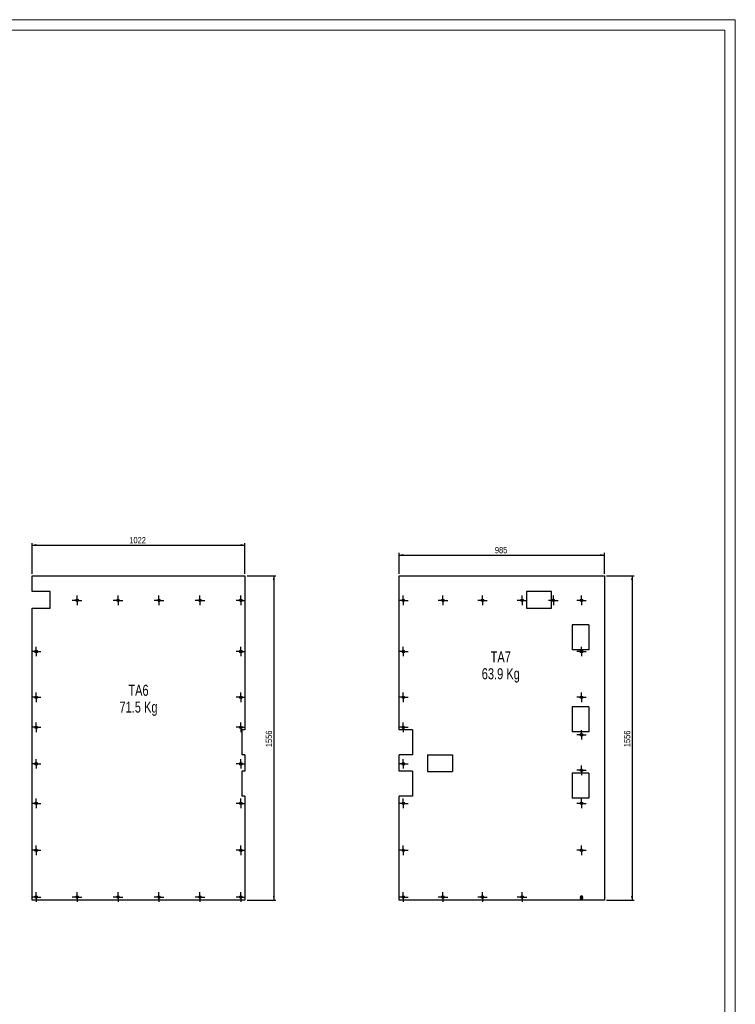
# Model space of a CAD drawing. Header units: millimetres. Extents: x 0 to 1189, y 0 to 841.
# Tile 18 of 18: x 846 to 1189, y 368 to 841. Entities that reach past the tile are written whole.
import ezdxf

# ---------------------------------------------------------------- set-up
doc = ezdxf.new("R2010")
doc.units = ezdxf.units.MM
doc.linetypes.add('CENTERX2', pattern=[20.32, 12.7, -2.54, 2.54, -2.54])
for name, color, linetype in [('COTES', 1, 'Continuous'), ('NOTES', 6, 'Continuous'), ('TRAIT-MIXTES', 3, 'CENTERX2')]:
    doc.layers.add(name, color=color, linetype=linetype)
doc.layers.add('TRAIT-FORT', color=4, linetype='Continuous', lineweight=25)
doc.styles.add('SLDTEXTSTYLE0', font='TXT', dxfattribs={"width": 0.75})
doc.dimstyles.new('SLDDIMSTYLE2', dxfattribs={"dimtxt": 3, "dimasz": 2, "dimexe": 0, "dimexo": 0.0625, "dimgap": 0.75, "dimtad": 1, "dimdec": 0, "dimlfac": 10, "dimrnd": 1e-09, "dimzin": 12, "dimdsep": 46, "dimtxsty": 'SLDTEXTSTYLE0', "dimsah": 1, "dimcen": 0.09, "dimadec": 0, "dimazin": 3, "dimtfac": 1, "dimtdec": 0, "dimtofl": 0, "dimtmove": 0, "dimatfit": 3, "dimfxl": 1, "dimfrac": 2, "dimtolj": 1, "dimtzin": 12, "dimarcsym": 0})

# ---------------------------------------------------------------- blocks, each defined once
blk = doc.blocks.new('_D_27')
at = {"layer": 'COTES', "color": 1, "transparency": 16777216}
for p, q in [((851.53, 575.06), (851.53, 589.82)), ((851.53, 588.82), (953.71, 588.82)), ((953.71, 575.06), (953.71, 589.82))]:
    blk.add_line(p, q, dxfattribs=at)
for points in [[(851.53, 588.82), (853.53, 588.32), (853.53, 589.32)], [(953.71, 588.82), (951.71, 589.32), (951.71, 588.32)]]:
    blk.add_solid(points, dxfattribs=at)
at = {"layer": 'COTES', "color": 1, "transparency": 16777216, "insert": (898.19, 592.69), "char_height": 3, "attachment_point": 1, "style": 'SLDTEXTSTYLE0'}
blk.add_mtext('1022', dxfattribs=at)
blk = doc.blocks.new('_D_28')
at = {"layer": 'COTES', "color": 1, "transparency": 16777216}
for p, q in [((954.71, 574.06), (968.53, 574.06)), ((967.53, 574.06), (967.53, 418.46)), ((954.71, 418.46), (968.53, 418.46))]:
    blk.add_line(p, q, dxfattribs=at)
for points in [[(967.53, 574.06), (967.03, 572.06), (968.03, 572.06)], [(967.53, 418.46), (968.03, 420.46), (967.03, 420.46)]]:
    blk.add_solid(points, dxfattribs=at)
at = {"layer": 'COTES', "color": 1, "transparency": 16777216, "insert": (963.66, 491.82), "char_height": 3, "attachment_point": 1, "rotation": 90, "style": 'SLDTEXTSTYLE0'}
blk.add_mtext('1556', dxfattribs=at)
blk = doc.blocks.new('SW_NOTE_24')
at = {"layer": 'NOTES', "color": 0, "char_height": 5.292, "attachment_point": 2, "style": 'SLDTEXTSTYLE0'}
for s, insert in [('TA6', (6.04, 6.82)), ('71.5 Kg', (6.06, -1.23))]:
    blk.add_mtext(s, dxfattribs=dict(at, insert=insert))
blk = doc.blocks.new('SW_CENTERMARKSYMBOL_439')
at = {"layer": 'TRAIT-MIXTES', "color": 0}
for p, q in [((-2, 0), (-2.3, 0)), ((0, 0), (-2, 0)), ((0, 2), (0, 2.3)), ((0, 0), (0, 2)), ((0, 0), (0, -2)), ((0, 0), (2, 0)), ((2, 0), (2.3, 0)), ((0, -2), (0, -2.3))]:
    blk.add_line(p, q, dxfattribs=at)
blk = doc.blocks.new('SW_CENTERMARKSYMBOL_440')
at = {"layer": 'TRAIT-MIXTES', "color": 0}
for p, q in [((-2, 0), (-2.3, 0)), ((0, 0), (-2, 0)), ((0, 2), (0, 2.3)), ((0, 0), (0, 2)), ((0, 0), (0, -2)), ((0, 0), (2, 0)), ((2, 0), (2.3, 0)), ((0, -2), (0, -2.3))]:
    blk.add_line(p, q, dxfattribs=at)
blk = doc.blocks.new('SW_CENTERMARKSYMBOL_441')
at = {"layer": 'TRAIT-MIXTES', "color": 0}
for p, q in [((-2, 0), (-2.3, 0)), ((0, 0), (-2, 0)), ((0, 2), (0, 2.3)), ((0, 0), (0, 2)), ((0, 0), (0, -2)), ((0, 0), (2, 0)), ((2, 0), (2.3, 0)), ((0, -2), (0, -2.3))]:
    blk.add_line(p, q, dxfattribs=at)
blk = doc.blocks.new('SW_CENTERMARKSYMBOL_442')
at = {"layer": 'TRAIT-MIXTES', "color": 0}
for p, q in [((-2, 0), (-2.3, 0)), ((0, 0), (-2, 0)), ((0, 2), (0, 2.3)), ((0, 0), (0, 2)), ((0, 0), (0, -2)), ((0, 0), (2, 0)), ((2, 0), (2.3, 0)), ((0, -2), (0, -2.3))]:
    blk.add_line(p, q, dxfattribs=at)
blk = doc.blocks.new('SW_CENTERMARKSYMBOL_443')
at = {"layer": 'TRAIT-MIXTES', "color": 0}
for p, q in [((-2, 0), (-2.3, 0)), ((0, 0), (-2, 0)), ((0, 2), (0, 2.3)), ((0, 0), (0, 2)), ((0, 0), (0, -2)), ((0, 0), (2, 0)), ((2, 0), (2.3, 0)), ((0, -2), (0, -2.3))]:
    blk.add_line(p, q, dxfattribs=at)
blk = doc.blocks.new('SW_CENTERMARKSYMBOL_444')
at = {"layer": 'TRAIT-MIXTES', "color": 0}
for p, q in [((-2, 0), (-2.3, 0)), ((0, 0), (-2, 0)), ((0, 2), (0, 2.3)), ((0, 0), (0, 2)), ((0, 0), (0, -2)), ((0, 0), (2, 0)), ((2, 0), (2.3, 0)), ((0, -2), (0, -2.3))]:
    blk.add_line(p, q, dxfattribs=at)
blk = doc.blocks.new('SW_CENTERMARKSYMBOL_445')
at = {"layer": 'TRAIT-MIXTES', "color": 0}
for p, q in [((-2, 0), (-2.3, 0)), ((0, 0), (-2, 0)), ((0, 2), (0, 2.3)), ((0, 0), (0, 2)), ((0, 0), (0, -2)), ((0, 0), (2, 0)), ((2, 0), (2.3, 0)), ((0, -2), (0, -2.3))]:
    blk.add_line(p, q, dxfattribs=at)
blk = doc.blocks.new('SW_CENTERMARKSYMBOL_446')
at = {"layer": 'TRAIT-MIXTES', "color": 0}
for p, q in [((-2, 0), (-2.3, 0)), ((0, 0), (-2, 0)), ((0, 2), (0, 2.3)), ((0, 0), (0, 2)), ((0, 0), (0, -2)), ((0, 0), (2, 0)), ((2, 0), (2.3, 0)), ((0, -2), (0, -2.3))]:
    blk.add_line(p, q, dxfattribs=at)
blk = doc.blocks.new('SW_CENTERMARKSYMBOL_447')
at = {"layer": 'TRAIT-MIXTES', "color": 0}
for p, q in [((-2, 0), (-2.3, 0)), ((0, 0), (-2, 0)), ((0, 2), (0, 2.3)), ((0, 0), (0, 2)), ((0, 0), (0, -2)), ((0, 0), (2, 0)), ((2, 0), (2.3, 0)), ((0, -2), (0, -2.3))]:
    blk.add_line(p, q, dxfattribs=at)
blk = doc.blocks.new('SW_CENTERMARKSYMBOL_448')
at = {"layer": 'TRAIT-MIXTES', "color": 0}
for p, q in [((-2, 0), (-2.3, 0)), ((0, 0), (-2, 0)), ((0, 2), (0, 2.3)), ((0, 0), (0, 2)), ((0, 0), (0, -2)), ((0, 0), (2, 0)), ((2, 0), (2.3, 0)), ((0, -2), (0, -2.3))]:
    blk.add_line(p, q, dxfattribs=at)
blk = doc.blocks.new('SW_CENTERMARKSYMBOL_449')
at = {"layer": 'TRAIT-MIXTES', "color": 0}
for p, q in [((-2, 0), (-2.3, 0)), ((0, 0), (-2, 0)), ((0, 2), (0, 2.3)), ((0, 0), (0, 2)), ((0, 0), (0, -2)), ((0, 0), (2, 0)), ((2, 0), (2.3, 0)), ((0, -2), (0, -2.3))]:
    blk.add_line(p, q, dxfattribs=at)
blk = doc.blocks.new('SW_CENTERMARKSYMBOL_450')
at = {"layer": 'TRAIT-MIXTES', "color": 0}
for p, q in [((-2, 0), (-2.3, 0)), ((0, 0), (-2, 0)), ((0, 2), (0, 2.3)), ((0, 0), (0, 2)), ((0, 0), (0, -2)), ((0, 0), (2, 0)), ((2, 0), (2.3, 0)), ((0, -2), (0, -2.3))]:
    blk.add_line(p, q, dxfattribs=at)
blk = doc.blocks.new('SW_CENTERMARKSYMBOL_451')
at = {"layer": 'TRAIT-MIXTES', "color": 0}
for p, q in [((-2, 0), (-2.3, 0)), ((0, 0), (-2, 0)), ((0, 2), (0, 2.3)), ((0, 0), (0, 2)), ((0, 0), (0, -2)), ((0, 0), (2, 0)), ((2, 0), (2.3, 0)), ((0, -2), (0, -2.3))]:
    blk.add_line(p, q, dxfattribs=at)
blk = doc.blocks.new('SW_CENTERMARKSYMBOL_452')
at = {"layer": 'TRAIT-MIXTES', "color": 0}
for p, q in [((-2, 0), (-2.3, 0)), ((0, 0), (-2, 0)), ((0, 2), (0, 2.3)), ((0, 0), (0, 2)), ((0, 0), (0, -2)), ((0, 0), (2, 0)), ((2, 0), (2.3, 0)), ((0, -2), (0, -2.3))]:
    blk.add_line(p, q, dxfattribs=at)
blk = doc.blocks.new('SW_CENTERMARKSYMBOL_453')
at = {"layer": 'TRAIT-MIXTES', "color": 0}
for p, q in [((-2, 0), (-2.3, 0)), ((0, 0), (-2, 0)), ((0, 2), (0, 2.3)), ((0, 0), (0, 2)), ((0, 0), (0, -2)), ((0, 0), (2, 0)), ((2, 0), (2.3, 0)), ((0, -2), (0, -2.3))]:
    blk.add_line(p, q, dxfattribs=at)
blk = doc.blocks.new('SW_CENTERMARKSYMBOL_454')
at = {"layer": 'TRAIT-MIXTES', "color": 0}
for p, q in [((-2, 0), (-2.3, 0)), ((0, 0), (-2, 0)), ((0, 2), (0, 2.3)), ((0, 0), (0, 2)), ((0, 0), (0, -2)), ((0, 0), (2, 0)), ((2, 0), (2.3, 0)), ((0, -2), (0, -2.3))]:
    blk.add_line(p, q, dxfattribs=at)
blk = doc.blocks.new('SW_CENTERMARKSYMBOL_455')
at = {"layer": 'TRAIT-MIXTES', "color": 0}
for p, q in [((-2, 0), (-2.3, 0)), ((0, 0), (-2, 0)), ((0, 2), (0, 2.3)), ((0, 0), (0, 2)), ((0, 0), (0, -2)), ((0, 0), (2, 0)), ((2, 0), (2.3, 0)), ((0, -2), (0, -2.3))]:
    blk.add_line(p, q, dxfattribs=at)
blk = doc.blocks.new('SW_CENTERMARKSYMBOL_456')
at = {"layer": 'TRAIT-MIXTES', "color": 0}
for p, q in [((-2, 0), (-2.3, 0)), ((0, 0), (-2, 0)), ((0, 2), (0, 2.3)), ((0, 0), (0, 2)), ((0, 0), (0, -2)), ((0, 0), (2, 0)), ((2, 0), (2.3, 0)), ((0, -2), (0, -2.3))]:
    blk.add_line(p, q, dxfattribs=at)
blk = doc.blocks.new('SW_CENTERMARKSYMBOL_457')
at = {"layer": 'TRAIT-MIXTES', "color": 0}
for p, q in [((-2, 0), (-2.3, 0)), ((0, 0), (-2, 0)), ((0, 2), (0, 2.3)), ((0, 0), (0, 2)), ((0, 0), (0, -2)), ((0, 0), (2, 0)), ((2, 0), (2.3, 0)), ((0, -2), (0, -2.3))]:
    blk.add_line(p, q, dxfattribs=at)
blk = doc.blocks.new('SW_CENTERMARKSYMBOL_458')
at = {"layer": 'TRAIT-MIXTES', "color": 0}
for p, q in [((-2, 0), (-2.3, 0)), ((0, 0), (-2, 0)), ((0, 2), (0, 2.3)), ((0, 0), (0, 2)), ((0, 0), (0, -2)), ((0, 0), (2, 0)), ((2, 0), (2.3, 0)), ((0, -2), (0, -2.3))]:
    blk.add_line(p, q, dxfattribs=at)
blk = doc.blocks.new('SW_CENTERMARKSYMBOL_459')
at = {"layer": 'TRAIT-MIXTES', "color": 0}
for p, q in [((-2, 0), (-2.3, 0)), ((0, 0), (-2, 0)), ((0, 2), (0, 2.3)), ((0, 0), (0, 2)), ((0, 0), (0, -2)), ((0, 0), (2, 0)), ((2, 0), (2.3, 0)), ((0, -2), (0, -2.3))]:
    blk.add_line(p, q, dxfattribs=at)
blk = doc.blocks.new('SW_CENTERMARKSYMBOL_460')
at = {"layer": 'TRAIT-MIXTES', "color": 0}
for p, q in [((-2, 0), (-2.3, 0)), ((0, 0), (-2, 0)), ((0, 2), (0, 2.3)), ((0, 0), (0, 2)), ((0, 0), (0, -2)), ((0, 0), (2, 0)), ((2, 0), (2.3, 0)), ((0, -2), (0, -2.3))]:
    blk.add_line(p, q, dxfattribs=at)
blk = doc.blocks.new('SW_CENTERMARKSYMBOL_461')
at = {"layer": 'TRAIT-MIXTES', "color": 0}
for p, q in [((-2, 0), (-2.3, 0)), ((0, 0), (-2, 0)), ((0, 2), (0, 2.3)), ((0, 0), (0, 2)), ((0, 0), (0, -2)), ((0, 0), (2, 0)), ((2, 0), (2.3, 0)), ((0, -2), (0, -2.3))]:
    blk.add_line(p, q, dxfattribs=at)
blk = doc.blocks.new('_D_29')
at = {"layer": 'COTES', "color": 1, "transparency": 16777216}
for p, q in [((1027.66, 575.06), (1027.66, 585.06)), ((1027.66, 584.06), (1126.15, 584.06)), ((1126.15, 575.06), (1126.15, 585.06))]:
    blk.add_line(p, q, dxfattribs=at)
for points in [[(1027.66, 584.06), (1029.66, 583.56), (1029.66, 584.56)], [(1126.15, 584.06), (1124.15, 584.56), (1124.15, 583.56)]]:
    blk.add_solid(points, dxfattribs=at)
at = {"layer": 'COTES', "color": 1, "transparency": 16777216, "insert": (1073.58, 587.92), "char_height": 3, "attachment_point": 1, "style": 'SLDTEXTSTYLE0'}
blk.add_mtext('985', dxfattribs=at)
blk = doc.blocks.new('_D_30')
at = {"layer": 'COTES', "color": 1, "transparency": 16777216}
for p, q in [((1127.15, 574.06), (1140.4, 574.06)), ((1139.4, 574.06), (1139.4, 418.46)), ((1127.15, 418.46), (1140.4, 418.46))]:
    blk.add_line(p, q, dxfattribs=at)
for points in [[(1139.4, 574.06), (1138.9, 572.06), (1139.9, 572.06)], [(1139.4, 418.46), (1139.9, 420.46), (1138.9, 420.46)]]:
    blk.add_solid(points, dxfattribs=at)
at = {"layer": 'COTES', "color": 1, "transparency": 16777216, "insert": (1135.53, 491.82), "char_height": 3, "attachment_point": 1, "rotation": 90, "style": 'SLDTEXTSTYLE0'}
blk.add_mtext('1556', dxfattribs=at)
blk = doc.blocks.new('SW_NOTE_25')
at = {"layer": 'NOTES', "color": 0, "char_height": 5.292, "attachment_point": 2, "style": 'SLDTEXTSTYLE0'}
for s, insert in [('TA7', (6.04, 6.82)), ('63.9 Kg', (6.06, -1.23))]:
    blk.add_mtext(s, dxfattribs=dict(at, insert=insert))
blk = doc.blocks.new('SW_CENTERMARKSYMBOL_462')
at = {"layer": 'TRAIT-MIXTES', "color": 0}
for p, q in [((-2, 0), (-2.3, 0)), ((0, 0), (-2, 0)), ((0, 2), (0, 2.3)), ((0, 0), (0, 2)), ((0, 0), (0, -2)), ((0, 0), (2, 0)), ((2, 0), (2.3, 0)), ((0, -2), (0, -2.3))]:
    blk.add_line(p, q, dxfattribs=at)
blk = doc.blocks.new('SW_CENTERMARKSYMBOL_463')
at = {"layer": 'TRAIT-MIXTES', "color": 0}
for p, q in [((-2, 0), (-2.3, 0)), ((0, 0), (-2, 0)), ((0, 2), (0, 2.3)), ((0, 0), (0, 2)), ((0, 0), (0, -2)), ((0, 0), (2, 0)), ((2, 0), (2.3, 0)), ((0, -2), (0, -2.3))]:
    blk.add_line(p, q, dxfattribs=at)
blk = doc.blocks.new('SW_CENTERMARKSYMBOL_464')
at = {"layer": 'TRAIT-MIXTES', "color": 0}
for p, q in [((-2, 0), (-2.3, 0)), ((0, 0), (-2, 0)), ((0, 2), (0, 2.3)), ((0, 0), (0, 2)), ((0, 0), (0, -2)), ((0, 0), (2, 0)), ((2, 0), (2.3, 0)), ((0, -2), (0, -2.3))]:
    blk.add_line(p, q, dxfattribs=at)
blk = doc.blocks.new('SW_CENTERMARKSYMBOL_465')
at = {"layer": 'TRAIT-MIXTES', "color": 0}
for p, q in [((-2, 0), (-2.3, 0)), ((0, 0), (-2, 0)), ((0, 2), (0, 2.3)), ((0, 0), (0, 2)), ((0, 0), (0, -2)), ((0, 0), (2, 0)), ((2, 0), (2.3, 0)), ((0, -2), (0, -2.3))]:
    blk.add_line(p, q, dxfattribs=at)
blk = doc.blocks.new('SW_CENTERMARKSYMBOL_466')
at = {"layer": 'TRAIT-MIXTES', "color": 0}
for p, q in [((-2, 0), (-2.3, 0)), ((0, 0), (-2, 0)), ((0, 2), (0, 2.3)), ((0, 0), (0, 2)), ((0, 0), (0, -2)), ((0, 0), (2, 0)), ((2, 0), (2.3, 0)), ((0, -2), (0, -2.3))]:
    blk.add_line(p, q, dxfattribs=at)
blk = doc.blocks.new('SW_CENTERMARKSYMBOL_467')
at = {"layer": 'TRAIT-MIXTES', "color": 0}
for p, q in [((-2, 0), (-2.3, 0)), ((0, 0), (-2, 0)), ((0, 2), (0, 2.3)), ((0, 0), (0, 2)), ((0, 0), (0, -2)), ((0, 0), (2, 0)), ((2, 0), (2.3, 0)), ((0, -2), (0, -2.3))]:
    blk.add_line(p, q, dxfattribs=at)
blk = doc.blocks.new('SW_CENTERMARKSYMBOL_468')
at = {"layer": 'TRAIT-MIXTES', "color": 0}
for p, q in [((-2, 0), (-2.3, 0)), ((0, 0), (-2, 0)), ((0, 2), (0, 2.3)), ((0, 0), (0, 2)), ((0, 0), (0, -2)), ((0, 0), (2, 0)), ((2, 0), (2.3, 0)), ((0, -2), (0, -2.3))]:
    blk.add_line(p, q, dxfattribs=at)
blk = doc.blocks.new('SW_CENTERMARKSYMBOL_469')
at = {"layer": 'TRAIT-MIXTES', "color": 0}
for p, q in [((-2, 0), (-2.3, 0)), ((0, 0), (-2, 0)), ((0, 2), (0, 2.3)), ((0, 0), (0, 2)), ((0, 0), (0, -2)), ((0, 0), (2, 0)), ((2, 0), (2.3, 0)), ((0, -2), (0, -2.3))]:
    blk.add_line(p, q, dxfattribs=at)
blk = doc.blocks.new('SW_CENTERMARKSYMBOL_470')
at = {"layer": 'TRAIT-MIXTES', "color": 0}
for p, q in [((-2, 0), (-2.3, 0)), ((0, 0), (-2, 0)), ((0, 2), (0, 2.3)), ((0, 0), (0, 2)), ((0, 0), (0, -2)), ((0, 0), (2, 0)), ((2, 0), (2.3, 0)), ((0, -2), (0, -2.3))]:
    blk.add_line(p, q, dxfattribs=at)
blk = doc.blocks.new('SW_CENTERMARKSYMBOL_471')
at = {"layer": 'TRAIT-MIXTES', "color": 0}
for p, q in [((-2, 0), (-2.3, 0)), ((0, 0), (-2, 0)), ((0, 2), (0, 2.3)), ((0, 0), (0, 2)), ((0, 0), (0, -2)), ((0, 0), (2, 0)), ((2, 0), (2.3, 0)), ((0, -2), (0, -2.3))]:
    blk.add_line(p, q, dxfattribs=at)
blk = doc.blocks.new('SW_CENTERMARKSYMBOL_472')
at = {"layer": 'TRAIT-MIXTES', "color": 0}
for p, q in [((-2, 0), (-2.3, 0)), ((0, 0), (-2, 0)), ((0, 2), (0, 2.3)), ((0, 0), (0, 2)), ((0, 0), (0, -2)), ((0, 0), (2, 0)), ((2, 0), (2.3, 0)), ((0, -2), (0, -2.3))]:
    blk.add_line(p, q, dxfattribs=at)
blk = doc.blocks.new('SW_CENTERMARKSYMBOL_473')
at = {"layer": 'TRAIT-MIXTES', "color": 0}
for p, q in [((-2, 0), (-2.3, 0)), ((0, 0), (-2, 0)), ((0, 2), (0, 2.3)), ((0, 0), (0, 2)), ((0, 0), (0, -2)), ((0, 0), (2, 0)), ((2, 0), (2.3, 0)), ((0, -2), (0, -2.3))]:
    blk.add_line(p, q, dxfattribs=at)
blk = doc.blocks.new('SW_CENTERMARKSYMBOL_474')
at = {"layer": 'TRAIT-MIXTES', "color": 0}
for p, q in [((-2, 0), (-2.3, 0)), ((0, 0), (-2, 0)), ((0, 2), (0, 2.3)), ((0, 0), (0, 2)), ((0, 0), (0, -2)), ((0, 0), (2, 0)), ((2, 0), (2.3, 0)), ((0, -2), (0, -2.3))]:
    blk.add_line(p, q, dxfattribs=at)
blk = doc.blocks.new('SW_CENTERMARKSYMBOL_475')
at = {"layer": 'TRAIT-MIXTES', "color": 0}
for p, q in [((-2, 0), (-2.3, 0)), ((0, 0), (-2, 0)), ((0, 2), (0, 2.3)), ((0, 0), (0, 2)), ((0, 0), (0, -2)), ((0, 0), (2, 0)), ((2, 0), (2.3, 0)), ((0, -2), (0, -2.3))]:
    blk.add_line(p, q, dxfattribs=at)
blk = doc.blocks.new('SW_CENTERMARKSYMBOL_476')
at = {"layer": 'TRAIT-MIXTES', "color": 0}
for p, q in [((-2, 0), (-2.3, 0)), ((0, 0), (-2, 0)), ((0, 2), (0, 2.3)), ((0, 0), (0, 2)), ((0, 0), (0, -2)), ((0, 0), (2, 0)), ((2, 0), (2.3, 0)), ((0, -2), (0, -2.3))]:
    blk.add_line(p, q, dxfattribs=at)
blk = doc.blocks.new('SW_CENTERMARKSYMBOL_477')
at = {"layer": 'TRAIT-MIXTES', "color": 0}
for p, q in [((-2, 0), (-2.3, 0)), ((0, 0), (-2, 0)), ((0, 2), (0, 2.3)), ((0, 0), (0, 2)), ((0, 0), (0, -2)), ((0, 0), (2, 0)), ((2, 0), (2.3, 0)), ((0, -2), (0, -2.3))]:
    blk.add_line(p, q, dxfattribs=at)
blk = doc.blocks.new('SW_CENTERMARKSYMBOL_478')
at = {"layer": 'TRAIT-MIXTES', "color": 0}
for p, q in [((-2, 0), (-2.3, 0)), ((0, 0), (-2, 0)), ((0, 2), (0, 2.3)), ((0, 0), (0, 2)), ((0, 0), (0, -2)), ((0, 0), (2, 0)), ((2, 0), (2.3, 0)), ((0, -2), (0, -2.3))]:
    blk.add_line(p, q, dxfattribs=at)
blk = doc.blocks.new('SW_CENTERMARKSYMBOL_479')
at = {"layer": 'TRAIT-MIXTES', "color": 0}
for p, q in [((-2, 0), (-2.3, 0)), ((0, 0), (-2, 0)), ((0, 2), (0, 2.3)), ((0, 0), (0, 2)), ((0, 0), (0, -2)), ((0, 0), (2, 0)), ((2, 0), (2.3, 0)), ((0, -2), (0, -2.3))]:
    blk.add_line(p, q, dxfattribs=at)
blk = doc.blocks.new('SW_CENTERMARKSYMBOL_480')
at = {"layer": 'TRAIT-MIXTES', "color": 0}
for p, q in [((-2, 0), (-2.3, 0)), ((0, 0), (-2, 0)), ((0, 2), (0, 2.3)), ((0, 0), (0, 2)), ((0, 0), (0, -2)), ((0, 0), (2, 0)), ((2, 0), (2.3, 0)), ((0, -2), (0, -2.3))]:
    blk.add_line(p, q, dxfattribs=at)
blk = doc.blocks.new('SW_CENTERMARKSYMBOL_481')
at = {"layer": 'TRAIT-MIXTES', "color": 0}
for p, q in [((-2, 0), (-2.3, 0)), ((0, 0), (-2, 0)), ((0, 2), (0, 2.3)), ((0, 0), (0, 2)), ((0, 0), (0, -2)), ((0, 0), (2, 0)), ((2, 0), (2.3, 0)), ((0, -2), (0, -2.3))]:
    blk.add_line(p, q, dxfattribs=at)
blk = doc.blocks.new('SW_CENTERMARKSYMBOL_482')
at = {"layer": 'TRAIT-MIXTES', "color": 0}
for p, q in [((-2, 0), (-2.3, 0)), ((0, 0), (-2, 0)), ((0, 2), (0, 2.3)), ((0, 0), (0, 2)), ((0, 0), (0, -2)), ((0, 0), (2, 0)), ((2, 0), (2.3, 0)), ((0, -2), (0, -2.3))]:
    blk.add_line(p, q, dxfattribs=at)
blk = doc.blocks.new('SW_CENTERMARKSYMBOL_483')
at = {"layer": 'TRAIT-MIXTES', "color": 0}
for p, q in [((-2, 0), (-2.3, 0)), ((0, 0), (-2, 0)), ((0, 2), (0, 2.3)), ((0, 0), (0, 2)), ((0, 0), (0, -2)), ((0, 0), (2, 0)), ((2, 0), (2.3, 0)), ((0, -2), (0, -2.3))]:
    blk.add_line(p, q, dxfattribs=at)

msp = doc.modelspace()

# ---------------------------------------------------------------- linework, layer by layer
at = {"color": 7, "linetype": 'Continuous', "lineweight": 18}
for p, q in [((1188.94057, 841.02216), (0, 841.02216)), ((1188.94057, 841.02216), (1188.94057, 0.02216)), ((1183.94057, 836.02216), (5, 836.02216)), ((1183.94057, 836.02216), (1183.94057, 5.02216))]:
    msp.add_line(p, q, dxfattribs=at)
at = {"layer": 'TRAIT-FORT', "color": 4, "linetype": 'Continuous', "lineweight": 25}
for p, q in [((851.5291, 574.05639), (953.7091, 574.05639)), ((851.5291, 566.57153), (851.5291, 574.05639)), ((953.7091, 574.05639), (953.7091, 500.08755)), ((1027.65965, 574.05639), (1126.14965, 574.05639)), ((1027.65965, 500.08755), (1027.65965, 574.05639)), ((1126.14965, 574.05639), (1126.14965, 418.45639)), ((860.29653, 566.57153), (851.5291, 566.57153)), ((860.29653, 558.57153), (860.29653, 566.57153)), ((1100.82864, 566.57153), (1088.82864, 566.57153)), ((1088.82864, 566.57153), (1088.82864, 558.57153)), ((1100.82864, 558.57153), (1100.82864, 566.57153)), ((851.5291, 418.45639), (851.5291, 558.57153)), ((851.5291, 558.57153), (860.29653, 558.57153)), ((1088.82864, 558.57153), (1100.82864, 558.57153)), ((1110.65197, 550.50498), (1110.65197, 538.50498)), ((1118.65197, 550.50498), (1110.65197, 550.50498)), ((1118.65197, 550.50498), (1118.65197, 538.50498)), ((1118.65197, 538.50498), (1110.65197, 538.50498)), ((1110.65197, 511.11212), (1110.65197, 499.11212)), ((1118.65197, 511.11212), (1110.65197, 511.11212)), ((1118.65197, 511.11212), (1118.65197, 499.11212)), ((952.2035, 500.08755), (952.2035, 488.08755)), ((953.7091, 500.08755), (952.2035, 500.08755)), ((1034.13404, 500.08755), (1027.65965, 500.08755)), ((1034.13404, 500.08755), (1034.13404, 488.08755)), ((1118.65197, 499.11212), (1110.65197, 499.11212)), ((953.7091, 488.08755), (952.2035, 488.08755)), ((953.7091, 488.08755), (953.7091, 480.29031)), ((1027.65965, 480.29031), (1027.65965, 488.08755)), ((1034.13404, 488.08755), (1027.65965, 488.08755)), ((1041.28101, 488.19747), (1053.28101, 488.19747)), ((1041.28101, 488.19747), (1041.28101, 480.19747)), ((1053.28101, 488.19747), (1053.28101, 480.19747)), ((952.20772, 480.29031), (952.20772, 468.29031)), ((953.7091, 480.29031), (952.20772, 480.29031)), ((1034.13826, 480.29031), (1027.65965, 480.29031)), ((1034.13826, 480.29031), (1034.13826, 468.29031)), ((1041.28101, 480.19747), (1053.28101, 480.19747)), ((1110.65197, 479.28338), (1110.65197, 467.28338)), ((1118.65197, 479.28338), (1110.65197, 479.28338)), ((1118.65197, 479.28338), (1118.65197, 467.28338)), ((953.7091, 468.29031), (952.20772, 468.29031)), ((953.7091, 468.29031), (953.7091, 418.45639)), ((1027.65965, 418.45639), (1027.65965, 468.29031)), ((1034.13826, 468.29031), (1027.65965, 468.29031)), ((1118.65197, 467.28338), (1110.65197, 467.28338)), ((953.7091, 418.45639), (851.5291, 418.45639)), ((1126.14965, 418.45639), (1027.65965, 418.45639))]:
    msp.add_line(p, q, dxfattribs=at)
for centre, radius in [((873.1531, 562.25639), 0.6), ((873.1531, 562.25639), 0.3), ((892.7971, 562.25639), 0.6), ((892.7971, 562.25639), 0.3), ((912.4411, 562.25639), 0.6), ((912.4411, 562.25639), 0.3), ((932.0851, 562.25639), 0.6), ((932.0851, 562.25639), 0.3), ((951.7291, 562.25639), 0.6), ((951.7291, 562.25639), 0.3), ((1029.65965, 562.25639), 0.6), ((1029.65965, 562.25639), 0.3), ((1048.65631, 562.25639), 0.6), ((1048.65631, 562.25639), 0.3), ((1067.65298, 562.25639), 0.6), ((1067.65298, 562.25639), 0.3), ((1086.64965, 562.25639), 0.6), ((1086.64965, 562.25639), 0.3), ((1101.64965, 562.25639), 0.6), ((1101.64965, 562.25639), 0.3), ((1115.14965, 562.25639), 0.6), ((1115.14965, 562.25639), 0.3), ((853.5091, 537.75639), 0.6), ((853.5091, 537.75639), 0.3), ((951.7291, 537.75639), 0.6), ((951.7291, 537.75639), 0.3), ((1029.65965, 537.75639), 0.6), ((1029.65965, 537.75639), 0.3), ((1115.14965, 537.75639), 0.6), ((1115.14965, 537.75639), 0.3), ((853.5091, 515.75639), 0.6), ((853.5091, 515.75639), 0.3), ((951.7291, 515.75639), 0.6), ((951.7291, 515.75639), 0.3), ((1029.65965, 515.75639), 0.6), ((1029.65965, 515.75639), 0.3), ((1115.14965, 515.75639), 0.6), ((1115.14965, 515.75639), 0.3), ((853.5091, 501.3719), 0.6), ((853.5091, 501.3719), 0.3), ((951.7291, 501.3719), 0.6), ((951.7291, 501.3719), 0.3), ((1029.65965, 501.3719), 0.6), ((1029.65965, 501.3719), 0.3), ((1115.14965, 497.75639), 0.6), ((1115.14965, 497.75639), 0.3), ((853.5091, 483.82198), 0.6), ((853.5091, 483.82198), 0.3), ((951.7291, 483.82198), 0.6), ((951.7291, 483.82198), 0.3), ((1029.65965, 483.82198), 0.6), ((1029.65965, 483.82198), 0.3), ((1115.14965, 480.75639), 0.6), ((1115.14965, 480.75639), 0.3), ((853.5091, 464.85639), 0.6), ((853.5091, 464.85639), 0.3), ((951.7291, 464.85639), 0.6), ((951.7291, 464.85639), 0.3), ((1029.65965, 464.85639), 0.6), ((1029.65965, 464.85639), 0.3), ((1115.14965, 464.85639), 0.6), ((1115.14965, 464.85639), 0.3), ((853.5091, 442.35639), 0.6), ((853.5091, 442.35639), 0.3), ((951.7291, 442.35639), 0.6), ((951.7291, 442.35639), 0.3), ((1029.65965, 442.35639), 0.6), ((1029.65965, 442.35639), 0.3), ((1115.14965, 442.35639), 0.6), ((1115.14965, 442.35639), 0.3), ((853.5091, 419.85639), 0.6), ((853.5091, 419.85639), 0.3), ((873.1531, 419.85639), 0.6), ((873.1531, 419.85639), 0.3), ((892.7971, 419.85639), 0.6), ((892.7971, 419.85639), 0.3), ((912.4411, 419.85639), 0.6), ((912.4411, 419.85639), 0.3), ((932.0851, 419.85639), 0.6), ((932.0851, 419.85639), 0.3), ((951.7291, 419.85639), 0.6), ((951.7291, 419.85639), 0.3), ((1029.65965, 419.85639), 0.6), ((1029.65965, 419.85639), 0.3), ((1048.65631, 419.85639), 0.6), ((1048.65631, 419.85639), 0.3), ((1067.65298, 419.85639), 0.6), ((1067.65298, 419.85639), 0.3), ((1086.64965, 419.85639), 0.6), ((1086.64965, 419.85639), 0.3)]:
    msp.add_circle(centre, radius, dxfattribs=at)
for centre, radius, start, end in [((1115.14965, 419.85639), 0.6, 332.7203873, 207.2796127), ((1115.14965, 419.30639), 0.6, 152.7203873, 27.2796127), ((1115.14965, 419.85639), 0.3, 293.5564643, 246.4435357), ((1115.14965, 419.30639), 0.3, 113.5564643, 66.4435357)]:
    msp.add_arc(centre, radius, start, end, dxfattribs=at)
for points, knots in [([(1115.02975, 419.58139), (1114.9896, 419.58139), (1114.95262, 419.58139), (1114.88108, 419.58139), (1114.84663, 419.58139), (1114.74511, 419.58139), (1114.68034, 419.58139), (1114.61638, 419.58139)], [0, 0, 0, 0, 0.25, 0.25, 0.5, 0.5, 1, 1, 1, 1]), ([(1115.68292, 419.58139), (1115.61898, 419.58139), (1115.55428, 419.58139), (1115.45331, 419.58139), (1115.41898, 419.58139), (1115.34742, 419.58139), (1115.31031, 419.58139), (1115.26954, 419.58139)], [0, 0, 0, 0, 0.5, 0.5, 0.75, 0.75, 1, 1, 1, 1])]:
    msp.add_open_spline(points, degree=3, knots=knots, dxfattribs=at)

# ---------------------------------------------------------------- block references
at = {"layer": 'NOTES', "color": 211}
for name, p in [('SW_NOTE_25', (1070.376, 530.94346)), ('SW_NOTE_24', (896.55328, 514.94726))]:
    msp.add_blockref(name, p, dxfattribs=at)
at = {"layer": 'TRAIT-MIXTES', "color": 3}
for name, p in [('SW_CENTERMARKSYMBOL_446', (873.1531, 562.25639)), ('SW_CENTERMARKSYMBOL_445', (892.7971, 562.25639)), ('SW_CENTERMARKSYMBOL_444', (912.4411, 562.25639)), ('SW_CENTERMARKSYMBOL_443', (932.0851, 562.25639)), ('SW_CENTERMARKSYMBOL_458', (951.7291, 562.25639)), ('SW_CENTERMARKSYMBOL_473', (1029.65965, 562.25639)), ('SW_CENTERMARKSYMBOL_468', (1048.65631, 562.25639)), ('SW_CENTERMARKSYMBOL_467', (1067.65298, 562.25639)), ('SW_CENTERMARKSYMBOL_466', (1086.64965, 562.25639)), ('SW_CENTERMARKSYMBOL_465', (1101.64965, 562.25639)), ('SW_CENTERMARKSYMBOL_483', (1115.14965, 562.25639)), ('SW_CENTERMARKSYMBOL_453', (853.5091, 537.75639)), ('SW_CENTERMARKSYMBOL_457', (951.7291, 537.75639)), ('SW_CENTERMARKSYMBOL_472', (1029.65965, 537.75639)), ('SW_CENTERMARKSYMBOL_482', (1115.14965, 537.75639)), ('SW_CENTERMARKSYMBOL_452', (853.5091, 515.75639)), ('SW_CENTERMARKSYMBOL_456', (951.7291, 515.75639)), ('SW_CENTERMARKSYMBOL_471', (1029.65965, 515.75639)), ('SW_CENTERMARKSYMBOL_481', (1115.14965, 515.75639)), ('SW_CENTERMARKSYMBOL_451', (853.5091, 501.3719)), ('SW_CENTERMARKSYMBOL_455', (951.7291, 501.3719)), ('SW_CENTERMARKSYMBOL_470', (1029.65965, 501.3719)), ('SW_CENTERMARKSYMBOL_479', (1115.14965, 497.75639)), ('SW_CENTERMARKSYMBOL_450', (853.5091, 483.82198)), ('SW_CENTERMARKSYMBOL_454', (951.7291, 483.82198)), ('SW_CENTERMARKSYMBOL_469', (1029.65965, 483.82198)), ('SW_CENTERMARKSYMBOL_480', (1115.14965, 480.75639)), ('SW_CENTERMARKSYMBOL_449', (853.5091, 464.85639)), ('SW_CENTERMARKSYMBOL_459', (951.7291, 464.85639)), ('SW_CENTERMARKSYMBOL_474', (1029.65965, 464.85639)), ('SW_CENTERMARKSYMBOL_478', (1115.14965, 464.85639)), ('SW_CENTERMARKSYMBOL_447', (853.5091, 442.35639)), ('SW_CENTERMARKSYMBOL_461', (951.7291, 442.35639)), ('SW_CENTERMARKSYMBOL_476', (1029.65965, 442.35639)), ('SW_CENTERMARKSYMBOL_477', (1115.14965, 442.35639)), ('SW_CENTERMARKSYMBOL_448', (853.5091, 419.85639)), ('SW_CENTERMARKSYMBOL_442', (873.1531, 419.85639)), ('SW_CENTERMARKSYMBOL_441', (892.7971, 419.85639)), ('SW_CENTERMARKSYMBOL_440', (912.4411, 419.85639)), ('SW_CENTERMARKSYMBOL_439', (932.0851, 419.85639)), ('SW_CENTERMARKSYMBOL_460', (951.7291, 419.85639)), ('SW_CENTERMARKSYMBOL_475', (1029.65965, 419.85639)), ('SW_CENTERMARKSYMBOL_464', (1048.65631, 419.85639)), ('SW_CENTERMARKSYMBOL_463', (1067.65298, 419.85639)), ('SW_CENTERMARKSYMBOL_462', (1086.64965, 419.85639))]:
    msp.add_blockref(name, p, dxfattribs=at)

# ---------------------------------------------------------------- dimensions: what is measured, and where the dimension line sits
at = {"layer": 'COTES', "color": 1}
for base, p1, p2, picture, middle in [((953.7091, 588.81817), (851.5291, 574.05639), (953.7091, 574.05639), '_D_27', (902.6191, 588.81817)), ((1126.14965, 584.05639), (1027.65965, 574.05639), (1126.14965, 574.05639), '_D_29', (1076.90465, 584.05639))]:
    dim = msp.add_linear_dim(base=base, p1=p1, p2=p2, dimstyle='SLDDIMSTYLE2', dxfattribs=at)
    dim.commit()
    dim.dimension.update_dxf_attribs({"geometry": picture, "text_midpoint": middle, "dimtype": 160})
for base, p1, p2, picture, middle in [((967.53115, 418.45639), (953.7091, 574.05639), (953.7091, 418.45639), '_D_28', (967.53115, 496.25639)), ((1139.39888, 418.45639), (1126.14965, 574.05639), (1126.14965, 418.45639), '_D_30', (1139.39888, 496.25639))]:
    dim = msp.add_linear_dim(base=base, p1=p1, p2=p2, angle=90, dimstyle='SLDDIMSTYLE2', dxfattribs=at)
    dim.commit()
    dim.dimension.update_dxf_attribs({"geometry": picture, "text_midpoint": middle, "dimtype": 160})

doc.saveas('drawing.dxf')
